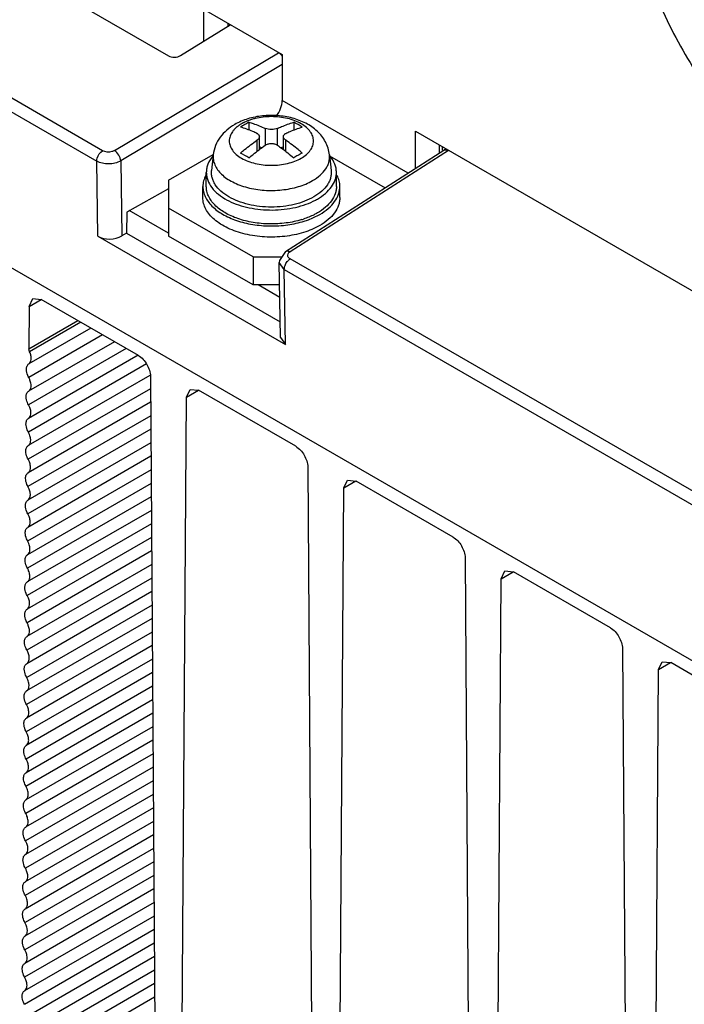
# Model space of a CAD drawing. Header units: millimetres. Extents: x 59 to 456, y 172 to 546.
# Tile 4 of 10: x 144 to 183, y 227 to 284. Entities that reach past the tile are written whole.
import ezdxf

# ---------------------------------------------------------------- set-up
doc = ezdxf.new("R2010")
doc.units = ezdxf.units.MM
doc.header["$LTSCALE"] = 46.725481
doc.layers.get('0').update_dxf_attribs({"linetype": 'CONTINUOUS'})

msp = doc.modelspace()

# ---------------------------------------------------------------- linework, layer by layer
at = {"color": 7, "linetype": 'Continuous'}
for p, q in [((208.042, 232.368), (66.56, 314.05)), ((135.52, 291.945), (152.491, 282.148)), ((148.639, 276.599), (126.364, 289.459)), ((126.023, 288.847), (148.298, 275.987)), ((154.541, 284.877), (159.138, 282.224)), ((154.541, 284.877), (154.541, 282.992)), ((153.198, 282.162), (156.098, 283.953)), ((155.956, 284.061), (155.956, 283.865)), ((149.34, 276.61), (158.919, 282.33)), ((159.138, 282.224), (159.138, 279.529)), ((159.138, 281.637), (149.699, 276.001)), ((166.492, 275.283), (159.138, 279.529)), ((157.193, 278.26), (157.193, 277.808)), ((159.809, 278.26), (159.809, 277.806)), ((158.148, 277.899), (158.148, 276.919)), ((158.855, 276.919), (158.855, 277.899)), ((166.916, 277.733), (214.646, 250.177)), ((166.916, 275.554), (166.916, 277.733)), ((157.653, 277.205), (157.653, 276.554)), ((157.799, 276.668), (157.799, 277.425)), ((159.203, 276.668), (159.203, 277.425)), ((159.35, 276.554), (159.35, 277.205)), ((168.33, 276.458), (168.33, 276.917)), ((152.491, 274.875), (155.095, 276.379)), ((155.106, 276.36), (155.008, 275.449)), ((157.925, 276.759), (157.799, 276.832)), ((159.203, 276.832), (159.078, 276.759)), ((159.334, 270.71), (168.586, 276.621)), ((168.843, 276.601), (159.592, 270.69)), ((161.897, 276.36), (161.995, 275.449)), ((168.484, 276.831), (168.484, 276.622)), ((168.586, 276.621), (168.587, 276.622)), ((168.695, 276.706), (168.587, 276.622)), ((148.366, 271.595), (148.298, 275.987)), ((149.699, 276.001), (149.767, 271.616)), ((161.903, 276.3), (165.149, 274.426)), ((154.701, 274.508), (154.701, 275.324)), ((162.301, 274.508), (162.301, 275.324)), ((152.491, 274.875), (152.491, 271.609)), ((152.491, 274.371), (150.058, 273.014)), ((154.501, 273.855), (154.501, 274.508)), ((162.501, 273.855), (162.501, 274.508)), ((150.058, 273.014), (150.039, 271.778)), ((152.491, 271.773), (150.202, 273.094)), ((157.441, 270.385), (152.491, 273.242)), ((150.039, 271.778), (149.767, 271.616)), ((150.039, 271.778), (159.016, 266.595)), ((148.366, 271.595), (159.323, 265.269)), ((157.441, 268.752), (152.491, 271.609)), ((157.441, 270.385), (157.441, 268.752)), ((157.441, 270.385), (159.112, 270.385)), ((159.257, 269.66), (158.964, 270.069)), ((159.03, 265.681), (158.964, 270.069)), ((208.237, 242.191), (159.598, 270.272)), ((159.257, 269.66), (207.896, 241.579)), ((159.323, 265.269), (159.257, 269.66)), ((158.984, 268.752), (157.441, 268.752)), ((158.995, 268.018), (157.723, 268.752)), ((144.354, 267.496), (144.561, 267.947)), ((144.354, 267.496), (145.058, 267.902)), ((144.561, 267.947), (145.061, 267.897)), ((150.729, 264.625), (145.061, 267.897)), ((144.354, 267.496), (144.337, 265.019)), ((144.337, 265.019), (147.191, 266.667)), ((147.36, 266.57), (144.378, 264.848)), ((147.956, 266.226), (144.331, 264.133)), ((149.331, 265.432), (144.32, 262.539)), ((148.643, 265.829), (144.325, 263.336)), ((159.03, 265.681), (159.323, 265.269)), ((150.018, 265.035), (144.314, 261.742)), ((150.717, 264.645), (144.309, 260.945)), ((151.199, 264.13), (144.303, 260.149)), ((151.407, 263.456), (144.298, 259.352)), ((151.436, 263.407), (151.784, 212.162)), ((151.441, 262.682), (144.292, 258.555)), ((153.546, 262.188), (153.753, 262.64)), ((153.546, 262.188), (154.25, 262.595)), ((153.753, 262.64), (154.253, 262.59)), ((159.921, 259.318), (154.253, 262.59)), ((153.198, 211.352), (153.546, 262.188)), ((151.446, 261.891), (144.287, 257.758)), ((151.451, 261.101), (144.281, 256.961)), ((151.457, 260.31), (144.276, 256.164)), ((151.462, 259.52), (144.271, 255.368)), ((151.468, 258.729), (144.265, 254.571)), ((151.473, 257.938), (144.26, 253.774)), ((160.628, 258.1), (160.976, 206.854)), ((151.478, 257.148), (144.254, 252.977)), ((162.39, 206.044), (162.738, 256.881)), ((162.738, 256.881), (162.946, 257.333)), ((162.738, 256.881), (163.443, 257.288)), ((162.946, 257.333), (163.446, 257.283)), ((169.114, 254.011), (163.446, 257.283)), ((151.484, 256.357), (144.249, 252.18)), ((151.489, 255.567), (144.243, 251.383)), ((151.494, 254.776), (144.238, 250.587)), ((151.5, 253.986), (144.232, 249.79)), ((151.505, 253.195), (144.227, 248.993)), ((169.821, 252.792), (170.169, 201.547)), ((151.51, 252.404), (144.221, 248.196)), ((151.516, 251.614), (144.216, 247.399)), ((171.931, 251.574), (172.138, 252.025)), ((171.931, 251.574), (172.635, 251.981)), ((172.138, 252.025), (172.638, 251.976)), ((178.306, 248.704), (172.638, 251.976)), ((171.583, 200.737), (171.931, 251.574)), ((151.521, 250.823), (144.211, 246.602)), ((151.527, 250.033), (144.205, 245.806)), ((151.532, 249.242), (144.2, 245.009)), ((151.537, 248.451), (144.194, 244.212)), ((151.543, 247.661), (144.189, 243.415)), ((179.013, 247.485), (179.361, 196.24)), ((151.548, 246.87), (144.183, 242.618)), ((181.123, 246.267), (181.33, 246.718)), ((181.123, 246.267), (181.828, 246.674)), ((181.33, 246.718), (181.83, 246.669)), ((187.498, 243.397), (181.83, 246.669)), ((151.553, 246.08), (144.178, 241.821)), ((180.775, 195.43), (181.123, 246.267)), ((151.559, 245.289), (144.172, 241.025)), ((151.564, 244.499), (144.167, 240.228)), ((151.57, 243.708), (144.161, 239.431)), ((151.575, 242.917), (144.156, 238.634)), ((151.58, 242.127), (144.151, 237.837)), ((151.586, 241.336), (144.145, 237.04)), ((151.591, 240.546), (144.14, 236.244)), ((151.596, 239.755), (144.134, 235.447)), ((151.602, 238.964), (144.129, 234.65)), ((151.607, 238.174), (144.123, 233.853)), ((151.613, 237.383), (144.118, 233.056)), ((151.618, 236.593), (144.112, 232.259)), ((151.623, 235.802), (144.107, 231.463)), ((151.629, 235.012), (144.101, 230.666)), ((151.634, 234.221), (144.096, 229.869)), ((151.639, 233.43), (144.091, 229.072)), ((151.645, 232.64), (144.085, 228.275)), ((151.65, 231.849), (144.08, 227.478)), ((151.655, 231.059), (144.074, 226.682)), ((151.661, 230.268), (144.069, 225.885)), ((151.666, 229.477), (144.063, 225.088)), ((151.672, 228.687), (144.058, 224.291)), ((151.677, 227.896), (144.052, 223.494)), ((151.682, 227.106), (144.047, 222.697))]:
    msp.add_line(p, q, dxfattribs=at)
msp.add_lwpolyline([(159.334, 270.71), (158.972, 270.18), (158.964, 270.069)], dxfattribs=at)
for centre, radius, start, end in [((158.405, 281.617), 0.886, 33.49423, 39.02917), ((161.163, 270.819), 8.434, 120.00472, 121.96587), ((160.918, 271.247), 7.94, 117.97353, 120.01535), ((155.905, 270.926), 8.309, 58.02949, 61.97164), ((152.876, 269.272), 8.144, 57.98955, 62.01157), ((164.068, 269.379), 8.022, 117.98392, 120.00497), ((164.318, 268.951), 8.518, 120.01431, 121.95628), ((160.318, 274.936), 2.093, 39.90961, 41.60336), ((157.743, 277.126), 3.868, 241.84453, 243.56558), ((159.333, 276.988), 3.712, 297.94974, 299.98282), ((158.783, 277.466), 5.121, 286.95603, 288.09896), ((143.352, 264.367), 1.133, 17.75284, 25.08068)]:
    msp.add_arc(centre, radius, start, end, dxfattribs=at)
for centre, major_axis, ratio, start_param, end_param in [((152.844, 282.366), (0.5, 0.015), 0.597322, -2.374122, -0.803631), ((149.073, 272.032), (1, 0.031), 0.59714, -2.374421, -0.821075)]:
    msp.add_ellipse(centre, major_axis=major_axis, ratio=ratio, start_param=start_param, end_param=end_param, dxfattribs=at)
for points, knots in [([(179.467, 292.941), (179.467, 292.308), (179.553, 291.002), (179.905, 289.018), (180.479, 286.986), (181.528, 284.251), (182.946, 281.632), (184.67, 279.23), (186.081, 277.591), (187.581, 276.147), (189.138, 274.927), (190.72, 273.959), (192.296, 273.263), (193.834, 272.854), (195.303, 272.746), (196.671, 272.947), (197.499, 273.291), (197.875, 273.508)], [0, 0, 0, 0, 0.062403, 0.12876, 0.198373, 0.270371, 0.417389, 0.490435, 0.561742, 0.630359, 0.695466, 0.756432, 0.812886, 0.864803, 0.912592, 0.95718, 1, 1, 1, 1]), ([(158.782, 278.615), (158.89, 278.75), (159.059, 279.04), (159.138, 279.371), (159.138, 279.529)], [0, 0, 0, 0, 0.522483, 1, 1, 1, 1]), ([(161.897, 276.36), (161.883, 276.492), (161.828, 276.753), (161.673, 277.12), (161.455, 277.454), (161.091, 277.847), (160.52, 278.236), (159.727, 278.534), (158.866, 278.675), (157.984, 278.662), (157.132, 278.493), (156.602, 278.271), (156.361, 278.132)], [0, 0, 0, 0, 0.059299, 0.118469, 0.177566, 0.236835, 0.357223, 0.48274, 0.613292, 0.745649, 0.875476, 1, 1, 1, 1]), ([(156.361, 278.132), (156.197, 278.037), (155.886, 277.82), (155.497, 277.406), (155.218, 276.913), (155.126, 276.546), (155.106, 276.36)], [0, 0, 0, 0, 0.253312, 0.50257, 0.750979, 1, 1, 1, 1]), ([(156.76, 278.172), (156.732, 278.156), (156.69, 278.131), (156.637, 278.096), (156.586, 278.06), (156.535, 278.024), (156.488, 277.986), (156.421, 277.93), (156.329, 277.842), (156.194, 277.678), (156.073, 277.456), (156.022, 277.167), (156.073, 276.878), (156.221, 276.605), (156.456, 276.359), (156.766, 276.146), (157.14, 275.971), (157.564, 275.842), (158.024, 275.763), (158.501, 275.736), (158.979, 275.763), (159.438, 275.842), (159.863, 275.971), (160.124, 276.093), (160.243, 276.162)], [0, 0, 0, 0, 0.015713, 0.02342, 0.030945, 0.045923, 0.053186, 0.060431, 0.088253, 0.114531, 0.1631, 0.208463, 0.253825, 0.302398, 0.356402, 0.416771, 0.483347, 0.555183, 0.630799, 0.708383, 0.785967, 0.861584, 0.933422, 1, 1, 1, 1]), ([(160.243, 276.162), (160.351, 276.224), (160.547, 276.359), (160.781, 276.605), (160.929, 276.878), (160.981, 277.167), (160.929, 277.456), (160.781, 277.729), (160.547, 277.975), (160.237, 278.188), (159.863, 278.363), (159.438, 278.492), (158.978, 278.571), (158.501, 278.598), (158.024, 278.571), (157.636, 278.504), (157.342, 278.424), (157.184, 278.37), (157.084, 278.329), (157.018, 278.303), (156.955, 278.273), (156.893, 278.244), (156.833, 278.213), (156.789, 278.189), (156.76, 278.172)], [0, 0, 0, 0, 0.060376, 0.114387, 0.162966, 0.208335, 0.253706, 0.302287, 0.356301, 0.41668, 0.483266, 0.55511, 0.630731, 0.708316, 0.785896, 0.861503, 0.898012, 0.933357, 0.941965, 0.950559, 0.967346, 0.975704, 0.983898, 1, 1, 1, 1]), ([(157.193, 278.26), (157.272, 278.237), (157.598, 278.136), (157.914, 278.008), (158.148, 277.899)], [0, 0, 0, 0, 0.242036, 1, 1, 1, 1]), ([(158.855, 277.899), (158.934, 277.936), (159.245, 278.075), (159.567, 278.19), (159.809, 278.26)], [0, 0, 0, 0, 0.258189, 1, 1, 1, 1]), ([(157.653, 277.613), (157.573, 277.65), (157.262, 277.789), (156.941, 277.905), (156.698, 277.974)], [0, 0, 0, 0, 0.258192, 1, 1, 1, 1]), ([(157.653, 277.613), (157.675, 277.603), (157.714, 277.58), (157.762, 277.535), (157.792, 277.482), (157.799, 277.444), (157.799, 277.425)], [0, 0, 0, 0, 0.287291, 0.543578, 0.776361, 1, 1, 1, 1]), ([(158.855, 277.899), (158.804, 277.875), (158.686, 277.841), (158.501, 277.825), (158.316, 277.841), (158.199, 277.875), (158.148, 277.899)], [0, 0, 0, 0, 0.23438, 0.500042, 0.765682, 1, 1, 1, 1]), ([(159.203, 277.425), (159.203, 277.444), (159.21, 277.482), (159.24, 277.535), (159.288, 277.58), (159.328, 277.603), (159.35, 277.613)], [0, 0, 0, 0, 0.223658, 0.456467, 0.712726, 1, 1, 1, 1]), ([(159.35, 277.613), (159.429, 277.65), (159.74, 277.789), (160.062, 277.905), (160.304, 277.974)], [0, 0, 0, 0, 0.258188, 1, 1, 1, 1]), ([(156.698, 276.463), (156.776, 276.531), (157.084, 276.791), (157.406, 277.035), (157.653, 277.205)], [0, 0, 0, 0, 0.255733, 1, 1, 1, 1]), ([(157.193, 276.178), (157.271, 276.245), (157.579, 276.506), (157.901, 276.749), (158.148, 276.919)], [0, 0, 0, 0, 0.25573, 1, 1, 1, 1]), ([(157.799, 277.425), (157.799, 277.406), (157.792, 277.365), (157.762, 277.307), (157.714, 277.252), (157.675, 277.22), (157.653, 277.205)], [0, 0, 0, 0, 0.212624, 0.446187, 0.708168, 1, 1, 1, 1]), ([(158.148, 276.919), (158.197, 276.953), (158.313, 277.003), (158.501, 277.028), (158.69, 277.003), (158.806, 276.953), (158.855, 276.919)], [0, 0, 0, 0, 0.239875, 0.500041, 0.760188, 1, 1, 1, 1]), ([(158.855, 276.919), (158.936, 276.863), (159.265, 276.63), (159.58, 276.377), (159.809, 276.178)], [0, 0, 0, 0, 0.244202, 1, 1, 1, 1]), ([(159.35, 277.205), (159.328, 277.22), (159.288, 277.252), (159.241, 277.307), (159.211, 277.365), (159.203, 277.406), (159.203, 277.425)], [0, 0, 0, 0, 0.29185, 0.553862, 0.787401, 1, 1, 1, 1]), ([(160.304, 276.463), (160.227, 276.531), (159.919, 276.791), (159.597, 277.035), (159.35, 277.205)], [0, 0, 0, 0, 0.255729, 1, 1, 1, 1]), ([(148.298, 275.987), (148.297, 276.047), (148.342, 276.282), (148.487, 276.505), (148.639, 276.599)], [0, 0, 0, 0, 0.25065, 1, 1, 1, 1]), ([(149.34, 276.61), (149.29, 276.58), (149.066, 276.494), (148.795, 276.509), (148.639, 276.599)], [0, 0, 0, 0, 0.243827, 1, 1, 1, 1]), ([(149.699, 276.001), (149.696, 276.121), (149.608, 276.357), (149.444, 276.547), (149.34, 276.61)], [0, 0, 0, 0, 0.498848, 1, 1, 1, 1]), ([(155.106, 276.36), (155.095, 276.262), (155.1, 276.059), (155.188, 275.76), (155.353, 275.475), (155.589, 275.209), (155.889, 274.968), (156.248, 274.757), (156.657, 274.579), (157.269, 274.388), (158.096, 274.259), (159.104, 274.276), (160.061, 274.46), (160.648, 274.7), (160.907, 274.85)], [0, 0, 0, 0, 0.042971, 0.087075, 0.134002, 0.184935, 0.240485, 0.300754, 0.36544, 0.433934, 0.57871, 0.727071, 0.870123, 1, 1, 1, 1]), ([(160.907, 274.85), (161.067, 274.942), (161.356, 275.143), (161.644, 275.463), (161.797, 275.736), (161.871, 275.941), (161.906, 276.151), (161.904, 276.291), (161.897, 276.36)], [0, 0, 0, 0, 0.291126, 0.54918, 0.667774, 0.781065, 0.891037, 1, 1, 1, 1]), ([(168.587, 276.622), (168.614, 276.639), (168.662, 276.651), (168.708, 276.647), (168.721, 276.645)], [0, 0, 0, 0, 0.712338, 1, 1, 1, 1]), ([(149.699, 276.001), (149.491, 275.879), (149, 275.775), (148.505, 275.868), (148.298, 275.987)], [0, 0, 0, 0, 0.502786, 1, 1, 1, 1]), ([(155.081, 276.28), (154.964, 276.141), (154.818, 275.911), (154.718, 275.575), (154.701, 275.407), (154.701, 275.324)], [0, 0, 0, 0, 0.520591, 0.763214, 1, 1, 1, 1]), ([(162.301, 275.324), (162.301, 275.407), (162.285, 275.574), (162.185, 275.909), (162.04, 276.139), (161.923, 276.278)], [0, 0, 0, 0, 0.236833, 0.479484, 1, 1, 1, 1]), ([(154.701, 275.324), (154.701, 275.249), (154.715, 275.096), (154.798, 274.79), (155.012, 274.416), (155.408, 274.024), (155.737, 273.813), (155.918, 273.716)], [0, 0, 0, 0, 0.107064, 0.216341, 0.448476, 0.708325, 1, 1, 1, 1]), ([(156.02, 273.899), (155.856, 273.994), (155.561, 274.201), (155.266, 274.529), (155.11, 274.809), (155.035, 275.02), (154.998, 275.235), (155, 275.379), (155.008, 275.449)], [0, 0, 0, 0, 0.29097, 0.548983, 0.667591, 0.780927, 0.890963, 1, 1, 1, 1]), ([(161.995, 275.449), (162.002, 275.379), (162.004, 275.234), (161.968, 275.019), (161.892, 274.807), (161.735, 274.526), (161.438, 274.198), (161.141, 273.991), (160.976, 273.896)], [0, 0, 0, 0, 0.108964, 0.218935, 0.332225, 0.450817, 0.708871, 1, 1, 1, 1]), ([(161.188, 273.773), (161.355, 273.869), (161.658, 274.078), (162.019, 274.457), (162.213, 274.815), (162.289, 275.107), (162.301, 275.253), (162.301, 275.324)], [0, 0, 0, 0, 0.28959, 0.548633, 0.781637, 0.891837, 1, 1, 1, 1]), ([(154.663, 275.159), (154.611, 275.057), (154.53, 274.844), (154.501, 274.618), (154.501, 274.508)], [0, 0, 0, 0, 0.509551, 1, 1, 1, 1]), ([(162.501, 274.508), (162.501, 274.617), (162.474, 274.84), (162.394, 275.049), (162.343, 275.15)], [0, 0, 0, 0, 0.49068, 1, 1, 1, 1]), ([(154.501, 274.508), (154.501, 274.408), (154.525, 274.204), (154.628, 273.907), (154.796, 273.621), (155.114, 273.249), (155.665, 272.843), (156.48, 272.486), (157.422, 272.258), (158.433, 272.174), (159.448, 272.238), (160.108, 272.383), (160.421, 272.482)], [0, 0, 0, 0, 0.042965, 0.087316, 0.13423, 0.184553, 0.296785, 0.424572, 0.564593, 0.711442, 0.858729, 1, 1, 1, 1]), ([(160.276, 272.568), (159.978, 272.477), (159.354, 272.346), (158.395, 272.291), (157.443, 272.376), (156.557, 272.596), (155.792, 272.936), (155.275, 273.32), (154.977, 273.671), (154.819, 273.941), (154.723, 274.221), (154.701, 274.414), (154.701, 274.508)], [0, 0, 0, 0, 0.141841, 0.289354, 0.436155, 0.575956, 0.703474, 0.815496, 0.865759, 0.912651, 0.95701, 1, 1, 1, 1]), ([(162.301, 274.508), (162.301, 274.436), (162.289, 274.29), (162.213, 273.999), (162.019, 273.641), (161.658, 273.261), (161.355, 273.053), (161.188, 272.957)], [0, 0, 0, 0, 0.108162, 0.218362, 0.451366, 0.710409, 1, 1, 1, 1]), ([(161.33, 272.875), (161.505, 272.976), (161.824, 273.196), (162.204, 273.595), (162.409, 273.972), (162.488, 274.279), (162.501, 274.432), (162.501, 274.508)], [0, 0, 0, 0, 0.28959, 0.548633, 0.781637, 0.891837, 1, 1, 1, 1]), ([(161.33, 272.222), (161.034, 272.051), (160.363, 271.774), (159.271, 271.556), (158.115, 271.524), (157.162, 271.657), (156.451, 271.862), (155.97, 272.056), (155.542, 272.289), (155.177, 272.555), (154.883, 272.851), (154.666, 273.17), (154.532, 273.507), (154.501, 273.741), (154.501, 273.855)], [0, 0, 0, 0, 0.128623, 0.270154, 0.417245, 0.561528, 0.63018, 0.695319, 0.756315, 0.812797, 0.864738, 0.91255, 0.95716, 1, 1, 1, 1]), ([(160.976, 273.896), (160.806, 273.798), (160.435, 273.625), (159.831, 273.441), (159.177, 273.329), (158.497, 273.291), (157.818, 273.33), (157.164, 273.443), (156.56, 273.628), (156.19, 273.801), (156.02, 273.899)], [0, 0, 0, 0, 0.114188, 0.237397, 0.367092, 0.500153, 0.633193, 0.762826, 0.885942, 1, 1, 1, 1]), ([(156.021, 273.662), (156.202, 273.572), (156.591, 273.414), (157.214, 273.248), (157.878, 273.148), (158.562, 273.119), (159.244, 273.161), (159.903, 273.272), (160.516, 273.45), (160.897, 273.616), (161.073, 273.709)], [0, 0, 0, 0, 0.116417, 0.240476, 0.369864, 0.501876, 0.633631, 0.762263, 0.885119, 1, 1, 1, 1]), ([(162.501, 273.855), (162.501, 273.779), (162.488, 273.626), (162.409, 273.319), (162.204, 272.942), (161.824, 272.543), (161.505, 272.323), (161.33, 272.222)], [0, 0, 0, 0, 0.108162, 0.218363, 0.451366, 0.710409, 1, 1, 1, 1]), ([(161.188, 272.957), (161.127, 272.921), (160.865, 272.78), (160.588, 272.669), (160.374, 272.599)], [0, 0, 0, 0, 0.239104, 1, 1, 1, 1]), ([(160.421, 272.482), (160.504, 272.508), (160.816, 272.615), (161.118, 272.753), (161.33, 272.875)], [0, 0, 0, 0, 0.261104, 1, 1, 1, 1]), ([(159.336, 270.71), (159.388, 270.747), (159.493, 270.739), (159.571, 270.702), (159.592, 270.69)], [0, 0, 0, 0, 0.728128, 1, 1, 1, 1]), ([(159.425, 270.111), (159.462, 270.159), (159.518, 270.217), (159.583, 270.262), (159.598, 270.272)], [0, 0, 0, 0, 0.767824, 1, 1, 1, 1]), ([(159.598, 270.272), (159.543, 270.304), (159.441, 270.389), (159.451, 270.527), (159.477, 270.575)], [0, 0, 0, 0, 0.54112, 1, 1, 1, 1]), ([(159.257, 269.66), (159.257, 269.678), (159.261, 269.755), (159.28, 269.832), (159.301, 269.888)], [0, 0, 0, 0, 0.230717, 1, 1, 1, 1]), ([(144.334, 264.135), (144.357, 264.148), (144.448, 264.229), (144.475, 264.36), (144.475, 264.453)], [0, 0, 0, 0, 0.220618, 1, 1, 1, 1]), ([(144.475, 264.453), (144.475, 264.473), (144.471, 264.562), (144.451, 264.649), (144.431, 264.713)], [0, 0, 0, 0, 0.234621, 1, 1, 1, 1]), ([(150.729, 264.625), (150.937, 264.505), (151.268, 264.124), (151.434, 263.648), (151.436, 263.407)], [0, 0, 0, 0, 0.499487, 1, 1, 1, 1]), ([(144.186, 263.813), (144.186, 263.88), (144.202, 264.006), (144.287, 264.107), (144.334, 264.135)], [0, 0, 0, 0, 0.5512, 1, 1, 1, 1]), ([(144.322, 263.342), (144.3, 263.38), (144.229, 263.528), (144.186, 263.692), (144.186, 263.813)], [0, 0, 0, 0, 0.267245, 1, 1, 1, 1]), ([(144.464, 262.859), (144.464, 262.885), (144.457, 262.996), (144.428, 263.105), (144.397, 263.184)], [0, 0, 0, 0, 0.232294, 1, 1, 1, 1]), ([(144.176, 262.219), (144.176, 262.287), (144.191, 262.413), (144.276, 262.513), (144.323, 262.541)], [0, 0, 0, 0, 0.5512, 1, 1, 1, 1]), ([(144.323, 262.541), (144.346, 262.554), (144.437, 262.635), (144.464, 262.766), (144.464, 262.859)], [0, 0, 0, 0, 0.220618, 1, 1, 1, 1]), ([(144.311, 261.748), (144.289, 261.787), (144.218, 261.934), (144.176, 262.099), (144.176, 262.219)], [0, 0, 0, 0, 0.267245, 1, 1, 1, 1]), ([(144.453, 261.265), (144.453, 261.291), (144.446, 261.402), (144.417, 261.511), (144.386, 261.59)], [0, 0, 0, 0, 0.232294, 1, 1, 1, 1]), ([(144.165, 260.625), (144.165, 260.693), (144.181, 260.819), (144.265, 260.92), (144.312, 260.947)], [0, 0, 0, 0, 0.5512, 1, 1, 1, 1]), ([(144.312, 260.947), (144.335, 260.961), (144.426, 261.042), (144.453, 261.173), (144.453, 261.265)], [0, 0, 0, 0, 0.220618, 1, 1, 1, 1]), ([(144.3, 260.155), (144.278, 260.193), (144.207, 260.341), (144.165, 260.505), (144.165, 260.625)], [0, 0, 0, 0, 0.267245, 1, 1, 1, 1]), ([(144.301, 259.354), (144.324, 259.367), (144.415, 259.448), (144.442, 259.579), (144.442, 259.672)], [0, 0, 0, 0, 0.220618, 1, 1, 1, 1]), ([(144.442, 259.672), (144.442, 259.697), (144.435, 259.808), (144.406, 259.917), (144.375, 259.997)], [0, 0, 0, 0, 0.232294, 1, 1, 1, 1]), ([(144.154, 259.032), (144.154, 259.099), (144.17, 259.225), (144.254, 259.326), (144.301, 259.354)], [0, 0, 0, 0, 0.5512, 1, 1, 1, 1]), ([(159.921, 259.318), (160.13, 259.197), (160.461, 258.817), (160.627, 258.341), (160.628, 258.1)], [0, 0, 0, 0, 0.499487, 1, 1, 1, 1]), ([(144.289, 258.561), (144.267, 258.599), (144.196, 258.747), (144.154, 258.912), (144.154, 259.032)], [0, 0, 0, 0, 0.267245, 1, 1, 1, 1]), ([(144.291, 257.76), (144.313, 257.773), (144.404, 257.854), (144.431, 257.985), (144.431, 258.078)], [0, 0, 0, 0, 0.220618, 1, 1, 1, 1]), ([(144.431, 258.078), (144.431, 258.104), (144.425, 258.215), (144.395, 258.324), (144.364, 258.403)], [0, 0, 0, 0, 0.232294, 1, 1, 1, 1]), ([(144.143, 257.438), (144.143, 257.506), (144.159, 257.632), (144.243, 257.732), (144.291, 257.76)], [0, 0, 0, 0, 0.5512, 1, 1, 1, 1]), ([(144.278, 256.967), (144.256, 257.006), (144.185, 257.153), (144.143, 257.318), (144.143, 257.438)], [0, 0, 0, 0, 0.267245, 1, 1, 1, 1]), ([(144.42, 256.484), (144.42, 256.51), (144.414, 256.621), (144.385, 256.73), (144.353, 256.809)], [0, 0, 0, 0, 0.232294, 1, 1, 1, 1]), ([(144.28, 256.166), (144.302, 256.18), (144.393, 256.261), (144.42, 256.392), (144.42, 256.484)], [0, 0, 0, 0, 0.220618, 1, 1, 1, 1]), ([(144.132, 255.844), (144.132, 255.912), (144.148, 256.038), (144.232, 256.139), (144.28, 256.166)], [0, 0, 0, 0, 0.5512, 1, 1, 1, 1]), ([(144.267, 255.374), (144.246, 255.412), (144.174, 255.56), (144.132, 255.724), (144.132, 255.844)], [0, 0, 0, 0, 0.267245, 1, 1, 1, 1]), ([(144.409, 254.891), (144.409, 254.916), (144.403, 255.027), (144.374, 255.136), (144.343, 255.216)], [0, 0, 0, 0, 0.232294, 1, 1, 1, 1]), ([(144.121, 254.251), (144.121, 254.318), (144.137, 254.444), (144.221, 254.545), (144.269, 254.573)], [0, 0, 0, 0, 0.5512, 1, 1, 1, 1]), ([(144.269, 254.573), (144.291, 254.586), (144.383, 254.667), (144.409, 254.798), (144.409, 254.891)], [0, 0, 0, 0, 0.220618, 1, 1, 1, 1]), ([(144.256, 253.78), (144.235, 253.818), (144.163, 253.966), (144.121, 254.131), (144.121, 254.251)], [0, 0, 0, 0, 0.267245, 1, 1, 1, 1]), ([(169.114, 254.011), (169.322, 253.89), (169.653, 253.51), (169.819, 253.034), (169.821, 252.792)], [0, 0, 0, 0, 0.499487, 1, 1, 1, 1]), ([(144.398, 253.297), (144.398, 253.323), (144.392, 253.434), (144.363, 253.543), (144.332, 253.622)], [0, 0, 0, 0, 0.232294, 1, 1, 1, 1]), ([(144.11, 252.657), (144.11, 252.725), (144.126, 252.851), (144.21, 252.951), (144.258, 252.979)], [0, 0, 0, 0, 0.5512, 1, 1, 1, 1]), ([(144.258, 252.979), (144.28, 252.992), (144.372, 253.073), (144.398, 253.204), (144.398, 253.297)], [0, 0, 0, 0, 0.220618, 1, 1, 1, 1]), ([(144.245, 252.186), (144.224, 252.225), (144.152, 252.372), (144.11, 252.537), (144.11, 252.657)], [0, 0, 0, 0, 0.267245, 1, 1, 1, 1]), ([(144.247, 251.385), (144.27, 251.399), (144.361, 251.48), (144.387, 251.611), (144.387, 251.703)], [0, 0, 0, 0, 0.220618, 1, 1, 1, 1]), ([(144.387, 251.703), (144.387, 251.729), (144.381, 251.84), (144.352, 251.949), (144.321, 252.028)], [0, 0, 0, 0, 0.232294, 1, 1, 1, 1]), ([(144.099, 251.063), (144.099, 251.131), (144.115, 251.257), (144.199, 251.358), (144.247, 251.385)], [0, 0, 0, 0, 0.5512, 1, 1, 1, 1]), ([(144.234, 250.593), (144.213, 250.631), (144.142, 250.779), (144.099, 250.943), (144.099, 251.063)], [0, 0, 0, 0, 0.267245, 1, 1, 1, 1]), ([(144.377, 250.11), (144.377, 250.136), (144.37, 250.246), (144.341, 250.355), (144.31, 250.435)], [0, 0, 0, 0, 0.232294, 1, 1, 1, 1]), ([(144.236, 249.792), (144.259, 249.805), (144.35, 249.886), (144.377, 250.017), (144.377, 250.11)], [0, 0, 0, 0, 0.220618, 1, 1, 1, 1]), ([(144.088, 249.47), (144.088, 249.537), (144.104, 249.663), (144.189, 249.764), (144.236, 249.792)], [0, 0, 0, 0, 0.5512, 1, 1, 1, 1]), ([(144.223, 248.999), (144.202, 249.037), (144.131, 249.185), (144.088, 249.35), (144.088, 249.47)], [0, 0, 0, 0, 0.267245, 1, 1, 1, 1]), ([(144.366, 248.516), (144.366, 248.542), (144.359, 248.653), (144.33, 248.762), (144.299, 248.841)], [0, 0, 0, 0, 0.232294, 1, 1, 1, 1]), ([(144.077, 247.876), (144.077, 247.944), (144.093, 248.07), (144.178, 248.17), (144.225, 248.198)], [0, 0, 0, 0, 0.5512, 1, 1, 1, 1]), ([(144.225, 248.198), (144.248, 248.211), (144.339, 248.292), (144.366, 248.423), (144.366, 248.516)], [0, 0, 0, 0, 0.220618, 1, 1, 1, 1]), ([(178.306, 248.704), (178.515, 248.583), (178.845, 248.203), (179.011, 247.727), (179.013, 247.485)], [0, 0, 0, 0, 0.499487, 1, 1, 1, 1]), ([(144.213, 247.405), (144.191, 247.444), (144.12, 247.591), (144.077, 247.756), (144.077, 247.876)], [0, 0, 0, 0, 0.267245, 1, 1, 1, 1]), ([(144.355, 246.922), (144.355, 246.948), (144.348, 247.059), (144.319, 247.168), (144.288, 247.247)], [0, 0, 0, 0, 0.232294, 1, 1, 1, 1]), ([(144.066, 246.282), (144.066, 246.35), (144.082, 246.476), (144.167, 246.577), (144.214, 246.604)], [0, 0, 0, 0, 0.5512, 1, 1, 1, 1]), ([(144.214, 246.605), (144.237, 246.618), (144.328, 246.699), (144.355, 246.83), (144.355, 246.922)], [0, 0, 0, 0, 0.220618, 1, 1, 1, 1]), ([(144.202, 245.812), (144.18, 245.85), (144.109, 245.998), (144.066, 246.162), (144.066, 246.282)], [0, 0, 0, 0, 0.267245, 1, 1, 1, 1]), ([(144.203, 245.011), (144.226, 245.024), (144.317, 245.105), (144.344, 245.236), (144.344, 245.329)], [0, 0, 0, 0, 0.220618, 1, 1, 1, 1]), ([(144.344, 245.329), (144.344, 245.355), (144.337, 245.465), (144.308, 245.574), (144.277, 245.654)], [0, 0, 0, 0, 0.232294, 1, 1, 1, 1]), ([(144.056, 244.689), (144.056, 244.756), (144.071, 244.882), (144.156, 244.983), (144.203, 245.011)], [0, 0, 0, 0, 0.5512, 1, 1, 1, 1]), ([(144.191, 244.218), (144.169, 244.256), (144.098, 244.404), (144.056, 244.569), (144.056, 244.689)], [0, 0, 0, 0, 0.267245, 1, 1, 1, 1]), ([(144.192, 243.417), (144.215, 243.43), (144.306, 243.511), (144.333, 243.642), (144.333, 243.735)], [0, 0, 0, 0, 0.220618, 1, 1, 1, 1]), ([(144.333, 243.735), (144.333, 243.761), (144.326, 243.872), (144.297, 243.981), (144.266, 244.06)], [0, 0, 0, 0, 0.232294, 1, 1, 1, 1]), ([(144.045, 243.095), (144.045, 243.163), (144.061, 243.289), (144.145, 243.389), (144.192, 243.417)], [0, 0, 0, 0, 0.5512, 1, 1, 1, 1]), ([(144.18, 242.624), (144.158, 242.663), (144.087, 242.81), (144.045, 242.975), (144.045, 243.095)], [0, 0, 0, 0, 0.267245, 1, 1, 1, 1]), ([(144.322, 242.141), (144.322, 242.167), (144.315, 242.278), (144.286, 242.387), (144.255, 242.466)], [0, 0, 0, 0, 0.232294, 1, 1, 1, 1]), ([(144.034, 241.501), (144.034, 241.569), (144.05, 241.695), (144.134, 241.796), (144.181, 241.823)], [0, 0, 0, 0, 0.5512, 1, 1, 1, 1]), ([(144.181, 241.824), (144.204, 241.837), (144.295, 241.918), (144.322, 242.049), (144.322, 242.141)], [0, 0, 0, 0, 0.220618, 1, 1, 1, 1]), ([(144.169, 241.031), (144.147, 241.069), (144.076, 241.217), (144.034, 241.381), (144.034, 241.501)], [0, 0, 0, 0, 0.267245, 1, 1, 1, 1]), ([(144.311, 240.548), (144.311, 240.574), (144.305, 240.684), (144.275, 240.793), (144.244, 240.873)], [0, 0, 0, 0, 0.232294, 1, 1, 1, 1]), ([(144.023, 239.908), (144.023, 239.975), (144.039, 240.101), (144.123, 240.202), (144.171, 240.23)], [0, 0, 0, 0, 0.5512, 1, 1, 1, 1]), ([(144.171, 240.23), (144.193, 240.243), (144.284, 240.324), (144.311, 240.455), (144.311, 240.548)], [0, 0, 0, 0, 0.220618, 1, 1, 1, 1]), ([(144.158, 239.437), (144.136, 239.475), (144.065, 239.623), (144.023, 239.788), (144.023, 239.908)], [0, 0, 0, 0, 0.267245, 1, 1, 1, 1]), ([(144.16, 238.636), (144.182, 238.649), (144.273, 238.73), (144.3, 238.861), (144.3, 238.954)], [0, 0, 0, 0, 0.220618, 1, 1, 1, 1]), ([(144.3, 238.954), (144.3, 238.98), (144.294, 239.091), (144.265, 239.2), (144.233, 239.279)], [0, 0, 0, 0, 0.232294, 1, 1, 1, 1]), ([(144.012, 238.314), (144.012, 238.382), (144.028, 238.508), (144.112, 238.608), (144.16, 238.636)], [0, 0, 0, 0, 0.5512, 1, 1, 1, 1]), ([(144.147, 237.844), (144.126, 237.882), (144.054, 238.029), (144.012, 238.194), (144.012, 238.314)], [0, 0, 0, 0, 0.267245, 1, 1, 1, 1]), ([(144.149, 237.043), (144.171, 237.056), (144.263, 237.137), (144.289, 237.268), (144.289, 237.36)], [0, 0, 0, 0, 0.220618, 1, 1, 1, 1]), ([(144.289, 237.36), (144.289, 237.386), (144.283, 237.497), (144.254, 237.606), (144.223, 237.685)], [0, 0, 0, 0, 0.232294, 1, 1, 1, 1]), ([(144.001, 236.72), (144.001, 236.788), (144.017, 236.914), (144.101, 237.015), (144.149, 237.042)], [0, 0, 0, 0, 0.5512, 1, 1, 1, 1]), ([(144.136, 236.25), (144.115, 236.288), (144.043, 236.436), (144.001, 236.6), (144.001, 236.72)], [0, 0, 0, 0, 0.267245, 1, 1, 1, 1]), ([(144.278, 235.767), (144.278, 235.793), (144.272, 235.903), (144.243, 236.012), (144.212, 236.092)], [0, 0, 0, 0, 0.232294, 1, 1, 1, 1]), ([(144.138, 235.449), (144.16, 235.462), (144.252, 235.543), (144.278, 235.674), (144.278, 235.767)], [0, 0, 0, 0, 0.220618, 1, 1, 1, 1]), ([(143.99, 235.127), (143.99, 235.194), (144.006, 235.32), (144.09, 235.421), (144.138, 235.449)], [0, 0, 0, 0, 0.5512, 1, 1, 1, 1]), ([(144.125, 234.656), (144.104, 234.694), (144.032, 234.842), (143.99, 235.007), (143.99, 235.127)], [0, 0, 0, 0, 0.267245, 1, 1, 1, 1]), ([(144.267, 234.173), (144.267, 234.199), (144.261, 234.31), (144.232, 234.419), (144.201, 234.498)], [0, 0, 0, 0, 0.232294, 1, 1, 1, 1]), ([(143.979, 233.533), (143.979, 233.601), (143.995, 233.727), (144.079, 233.827), (144.127, 233.855)], [0, 0, 0, 0, 0.5512, 1, 1, 1, 1]), ([(144.127, 233.855), (144.15, 233.868), (144.241, 233.949), (144.267, 234.08), (144.267, 234.173)], [0, 0, 0, 0, 0.220618, 1, 1, 1, 1]), ([(144.114, 233.063), (144.093, 233.101), (144.022, 233.248), (143.979, 233.413), (143.979, 233.533)], [0, 0, 0, 0, 0.267245, 1, 1, 1, 1]), ([(144.257, 232.579), (144.257, 232.605), (144.25, 232.716), (144.221, 232.825), (144.19, 232.904)], [0, 0, 0, 0, 0.232294, 1, 1, 1, 1]), ([(143.968, 231.939), (143.968, 232.007), (143.984, 232.133), (144.069, 232.234), (144.116, 232.261)], [0, 0, 0, 0, 0.5512, 1, 1, 1, 1]), ([(144.116, 232.262), (144.139, 232.275), (144.23, 232.356), (144.257, 232.487), (144.257, 232.579)], [0, 0, 0, 0, 0.220618, 1, 1, 1, 1]), ([(144.103, 231.469), (144.082, 231.507), (144.011, 231.655), (143.968, 231.819), (143.968, 231.939)], [0, 0, 0, 0, 0.267245, 1, 1, 1, 1]), ([(144.105, 230.668), (144.128, 230.681), (144.219, 230.762), (144.246, 230.893), (144.246, 230.986)], [0, 0, 0, 0, 0.220618, 1, 1, 1, 1]), ([(144.246, 230.986), (144.246, 231.012), (144.239, 231.122), (144.21, 231.232), (144.179, 231.311)], [0, 0, 0, 0, 0.232294, 1, 1, 1, 1]), ([(143.957, 230.346), (143.957, 230.413), (143.973, 230.539), (144.058, 230.64), (144.105, 230.668)], [0, 0, 0, 0, 0.5512, 1, 1, 1, 1]), ([(144.093, 229.875), (144.071, 229.913), (144, 230.061), (143.957, 230.226), (143.957, 230.346)], [0, 0, 0, 0, 0.267245, 1, 1, 1, 1]), ([(144.235, 229.392), (144.235, 229.418), (144.228, 229.529), (144.199, 229.638), (144.168, 229.717)], [0, 0, 0, 0, 0.232294, 1, 1, 1, 1]), ([(144.094, 229.074), (144.117, 229.087), (144.208, 229.168), (144.235, 229.299), (144.235, 229.392)], [0, 0, 0, 0, 0.220618, 1, 1, 1, 1]), ([(143.946, 228.752), (143.946, 228.82), (143.962, 228.946), (144.047, 229.046), (144.094, 229.074)], [0, 0, 0, 0, 0.5512, 1, 1, 1, 1]), ([(144.082, 228.282), (144.06, 228.32), (143.989, 228.467), (143.946, 228.632), (143.946, 228.752)], [0, 0, 0, 0, 0.267245, 1, 1, 1, 1]), ([(144.224, 227.798), (144.224, 227.824), (144.217, 227.935), (144.188, 228.044), (144.157, 228.124)], [0, 0, 0, 0, 0.232294, 1, 1, 1, 1]), ([(143.936, 227.158), (143.936, 227.226), (143.951, 227.352), (144.036, 227.453), (144.083, 227.48)], [0, 0, 0, 0, 0.5512, 1, 1, 1, 1]), ([(144.083, 227.481), (144.106, 227.494), (144.197, 227.575), (144.224, 227.706), (144.224, 227.798)], [0, 0, 0, 0, 0.220618, 1, 1, 1, 1]), ([(144.071, 226.688), (144.049, 226.726), (143.978, 226.874), (143.936, 227.038), (143.936, 227.158)], [0, 0, 0, 0, 0.267245, 1, 1, 1, 1])]:
    msp.add_open_spline(points, degree=3, knots=knots, dxfattribs=at)
for points in [[(159.093, 282.175), (159.044, 282.235), (158.986, 282.29), (158.92, 282.33)], [(168.721, 276.645), (168.764, 276.639), (168.805, 276.622), (168.843, 276.601)], [(159.477, 270.575), (159.504, 270.622), (159.546, 270.661), (159.592, 270.69)], [(159.301, 269.888), (159.33, 269.968), (159.373, 270.044), (159.425, 270.111)], [(144.378, 264.848), (144.354, 264.9), (144.337, 264.958), (144.337, 265.016)], [(144.397, 263.184), (144.376, 263.238), (144.35, 263.291), (144.322, 263.342)], [(144.386, 261.59), (144.365, 261.645), (144.339, 261.698), (144.311, 261.748)], [(144.375, 259.997), (144.354, 260.051), (144.328, 260.104), (144.3, 260.155)], [(144.364, 258.403), (144.343, 258.457), (144.317, 258.51), (144.289, 258.561)], [(144.353, 256.809), (144.332, 256.864), (144.307, 256.917), (144.278, 256.967)], [(144.343, 255.216), (144.321, 255.27), (144.296, 255.323), (144.267, 255.374)], [(144.332, 253.622), (144.31, 253.676), (144.285, 253.729), (144.256, 253.78)], [(144.321, 252.028), (144.299, 252.083), (144.274, 252.136), (144.245, 252.186)], [(144.31, 250.435), (144.289, 250.489), (144.263, 250.542), (144.234, 250.593)], [(144.299, 248.841), (144.278, 248.895), (144.252, 248.948), (144.223, 248.999)], [(144.288, 247.247), (144.267, 247.302), (144.241, 247.355), (144.212, 247.405)], [(144.277, 245.654), (144.256, 245.708), (144.23, 245.761), (144.202, 245.812)], [(144.266, 244.06), (144.245, 244.115), (144.219, 244.167), (144.191, 244.218)], [(144.255, 242.466), (144.234, 242.521), (144.208, 242.574), (144.18, 242.624)], [(144.244, 240.873), (144.223, 240.927), (144.197, 240.98), (144.169, 241.031)], [(144.233, 239.279), (144.212, 239.334), (144.187, 239.386), (144.158, 239.437)], [(144.223, 237.685), (144.201, 237.74), (144.176, 237.793), (144.147, 237.843)], [(144.212, 236.092), (144.19, 236.146), (144.165, 236.199), (144.136, 236.25)], [(144.201, 234.498), (144.179, 234.553), (144.154, 234.605), (144.125, 234.656)], [(144.19, 232.904), (144.169, 232.959), (144.143, 233.012), (144.114, 233.062)], [(144.179, 231.311), (144.158, 231.365), (144.132, 231.418), (144.103, 231.469)], [(144.168, 229.717), (144.147, 229.772), (144.121, 229.824), (144.092, 229.875)], [(144.157, 228.124), (144.136, 228.178), (144.11, 228.231), (144.082, 228.281)]]:
    msp.add_open_spline(points, degree=3, dxfattribs=at)

doc.saveas('drawing.dxf')
